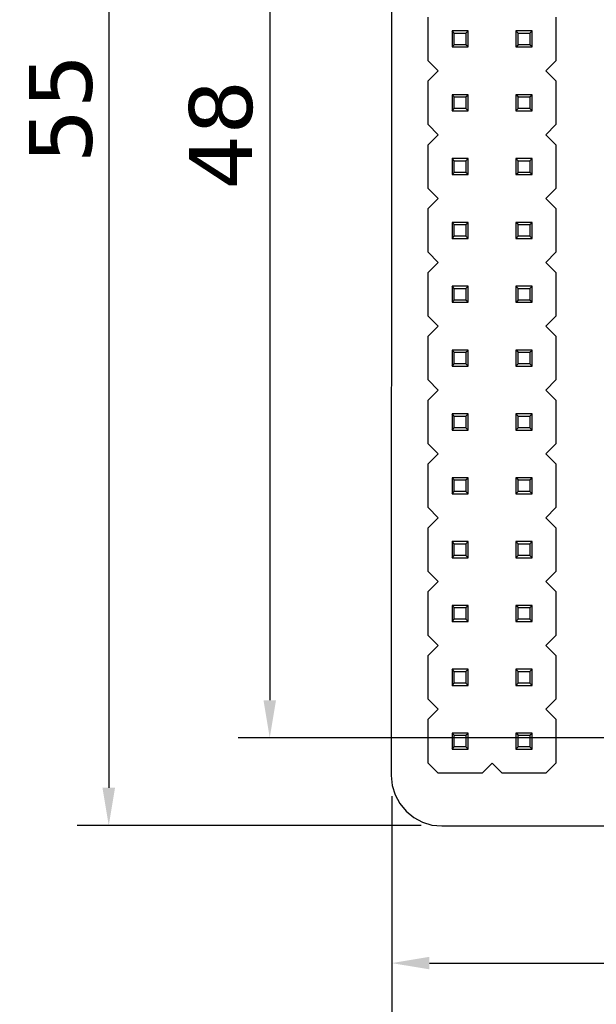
# Model space of a CAD drawing. Header units: millimetres. Extents: x 344 to 479, y 172 to 285.
# Tile 6 of 22: x 344 to 367, y 210 to 249. Entities that reach past the tile are written whole.
import ezdxf

# ---------------------------------------------------------------- set-up
doc = ezdxf.new("R2010")
doc.units = ezdxf.units.MM
doc.header["$LTSCALE"] = 30.734
doc.header["$PDMODE"] = 3
doc.header["$PDSIZE"] = 0.3125
doc.layers.get('0').update_dxf_attribs({"linetype": 'CONTINUOUS'})
doc.layers.get('Defpoints').update_dxf_attribs({"linetype": 'CONTINUOUS'})
doc.layers.add('dim', color=6, linetype='CONTINUOUS', lineweight=9)
doc.styles.add('Verdana', font='verdana.ttf', dxfattribs={"height": 2.5})
doc.dimstyles.new('aaaaaaaa 3.0', dxfattribs={"dimtxt": 2.5, "dimasz": 1.5, "dimexe": 1.25, "dimexo": 0.625, "dimtad": 1, "dimdec": 1, "dimzin": 9, "dimdsep": 46, "dimtxsty": 'Verdana', "dimcen": 0, "dimazin": 0, "dimtfac": 1, "dimtofl": 0, "dimtmove": 0, "dimatfit": 3, "dimfxl": 1, "dimlwd": 25, "dimlwe": 25, "dimarcsym": 0})

# ---------------------------------------------------------------- blocks, each defined once
blk = doc.blocks.new('*D30')
at = {"layer": 'Defpoints', "color": 0}
for p in [(360.904, 272.307), (347.656, 217.312), (360.708, 217.312)]:
    blk.add_point(p, dxfattribs=at)
at = {"layer": 'dim', "color": 0, "lineweight": 25}
for p, q in [((360.279, 272.307), (346.406, 272.307)), ((347.656, 270.807), (347.656, 218.812)), ((360.083, 217.312), (346.406, 217.312))]:
    blk.add_line(p, q, dxfattribs=at)
at = {"layer": 'dim', "color": 0}
for points in [[(347.906, 270.807), (347.406, 270.807), (347.656, 272.307)], [(347.406, 218.812), (347.906, 218.812), (347.656, 217.312)]]:
    blk.add_solid(points, dxfattribs=at)
at = {"layer": 'dim', "color": 0, "insert": (345.755, 245.841), "char_height": 2.5, "attachment_point": 5, "rotation": 90, "style": 'Verdana'}
blk.add_mtext('55', dxfattribs=at)
blk = doc.blocks.new('*D35')
at = {"layer": 'Defpoints', "color": 0}
for p in [(368.104, 268.797), (354.06, 220.797), (368.104, 220.797)]:
    blk.add_point(p, dxfattribs=at)
at = {"layer": 'dim', "color": 0, "lineweight": 25}
for p, q in [((367.479, 268.797), (352.81, 268.797)), ((354.06, 267.297), (354.06, 222.297)), ((367.479, 220.797), (352.81, 220.797))]:
    blk.add_line(p, q, dxfattribs=at)
at = {"layer": 'dim', "color": 0}
for points in [[(354.31, 267.297), (353.81, 267.297), (354.06, 268.797)], [(353.81, 222.297), (354.31, 222.297), (354.06, 220.797)]]:
    blk.add_solid(points, dxfattribs=at)
at = {"layer": 'dim', "color": 0, "insert": (352.128, 244.797), "char_height": 2.5, "attachment_point": 5, "rotation": 90, "style": 'Verdana'}
blk.add_mtext('48', dxfattribs=at)
blk = doc.blocks.new('*D45')
at = {"layer": 'Defpoints', "color": 0}
for p in [(358.913, 219.101), (414.554, 217.097), (414.554, 206.136)]:
    blk.add_point(p, dxfattribs=at)
at = {"layer": 'dim', "color": 0, "lineweight": 25}
for p, q in [((358.913, 218.476), (358.913, 204.886)), ((414.554, 216.472), (414.554, 204.886)), ((360.413, 206.136), (413.054, 206.136))]:
    blk.add_line(p, q, dxfattribs=at)
at = {"layer": 'dim', "color": 0}
for points in [[(360.413, 206.386), (360.413, 205.886), (358.913, 206.136)], [(413.054, 205.886), (413.054, 206.386), (414.554, 206.136)]]:
    blk.add_solid(points, dxfattribs=at)
at = {"layer": 'dim', "color": 0, "insert": (386.734, 208.06), "char_height": 2.5, "attachment_point": 5, "style": 'Verdana'}
blk.add_mtext('55.6', dxfattribs=at)
blk = doc.blocks.new('*D47')
at = {"layer": 'Defpoints', "color": 0}
for p in [(384.204, 220.157), (358.913, 219.101), (384.204, 211.836)]:
    blk.add_point(p, dxfattribs=at)
at = {"layer": 'dim', "color": 0, "lineweight": 25}
for p, q in [((384.204, 219.532), (384.204, 210.586)), ((358.913, 218.476), (358.913, 210.586)), ((360.413, 211.836), (382.704, 211.836))]:
    blk.add_line(p, q, dxfattribs=at)
at = {"layer": 'dim', "color": 0}
for points in [[(360.413, 212.086), (360.413, 211.586), (358.913, 211.836)], [(382.704, 211.586), (382.704, 212.086), (384.204, 211.836)]]:
    blk.add_solid(points, dxfattribs=at)
at = {"layer": 'dim', "color": 0, "insert": (371.559, 213.763), "char_height": 2.5, "attachment_point": 5, "style": 'Verdana'}
blk.add_mtext('25.3', dxfattribs=at)

msp = doc.modelspace()

# ---------------------------------------------------------------- linework, layer by layer
at = {"color": 7, "linetype": 'Continuous'}
for p, q in [((358.904, 270.297), (358.894, 219.297)), ((360.364, 247.737), (360.364, 249.477)), ((365.444, 249.477), (365.444, 247.737)), ((361.314, 248.927), (361.314, 248.287)), ((361.402, 248.839), (361.314, 248.927)), ((361.954, 248.927), (361.314, 248.927)), ((361.402, 248.375), (361.402, 248.839)), ((361.402, 248.839), (361.866, 248.839)), ((361.866, 248.839), (361.954, 248.927)), ((361.866, 248.839), (361.866, 248.375)), ((361.954, 248.287), (361.954, 248.927)), ((363.854, 248.927), (363.854, 248.287)), ((363.942, 248.839), (363.854, 248.927)), ((364.494, 248.927), (363.854, 248.927)), ((363.942, 248.375), (363.942, 248.839)), ((363.942, 248.839), (364.406, 248.839)), ((364.406, 248.839), (364.494, 248.927)), ((364.406, 248.839), (364.406, 248.375)), ((364.494, 248.287), (364.494, 248.927)), ((361.314, 248.287), (361.402, 248.375)), ((361.314, 248.287), (361.954, 248.287)), ((361.866, 248.375), (361.402, 248.375)), ((361.954, 248.287), (361.866, 248.375)), ((363.854, 248.287), (363.942, 248.375)), ((363.854, 248.287), (364.494, 248.287)), ((364.406, 248.375), (363.942, 248.375)), ((364.494, 248.287), (364.406, 248.375)), ((360.764, 247.337), (360.364, 247.737)), ((365.444, 247.737), (365.044, 247.337)), ((360.364, 246.937), (360.764, 247.337)), ((365.044, 247.337), (365.444, 246.937)), ((360.364, 245.197), (360.364, 246.937)), ((365.444, 246.937), (365.444, 245.197)), ((361.314, 246.387), (361.314, 245.747)), ((361.402, 246.299), (361.314, 246.387)), ((361.954, 246.387), (361.314, 246.387)), ((361.402, 245.835), (361.402, 246.299)), ((361.402, 246.299), (361.866, 246.299)), ((361.866, 246.299), (361.954, 246.387)), ((361.866, 246.299), (361.866, 245.835)), ((361.954, 245.747), (361.954, 246.387)), ((363.854, 246.387), (363.854, 245.747)), ((363.942, 246.299), (363.854, 246.387)), ((364.494, 246.387), (363.854, 246.387)), ((363.942, 245.835), (363.942, 246.299)), ((363.942, 246.299), (364.406, 246.299)), ((364.406, 246.299), (364.494, 246.387)), ((364.406, 246.299), (364.406, 245.835)), ((364.494, 245.747), (364.494, 246.387)), ((361.314, 245.747), (361.402, 245.835)), ((361.314, 245.747), (361.954, 245.747)), ((361.866, 245.835), (361.402, 245.835)), ((361.954, 245.747), (361.866, 245.835)), ((363.854, 245.747), (363.942, 245.835)), ((363.854, 245.747), (364.494, 245.747)), ((364.406, 245.835), (363.942, 245.835)), ((364.494, 245.747), (364.406, 245.835)), ((360.764, 244.797), (360.364, 245.197)), ((365.444, 245.197), (365.044, 244.797)), ((360.364, 244.397), (360.764, 244.797)), ((365.044, 244.797), (365.444, 244.397)), ((360.364, 242.657), (360.364, 244.397)), ((365.444, 244.397), (365.444, 242.657)), ((361.314, 243.847), (361.314, 243.207)), ((361.402, 243.759), (361.314, 243.847)), ((361.954, 243.847), (361.314, 243.847)), ((361.402, 243.295), (361.402, 243.759)), ((361.402, 243.759), (361.866, 243.759)), ((361.866, 243.759), (361.954, 243.847)), ((361.866, 243.759), (361.866, 243.295)), ((361.954, 243.207), (361.954, 243.847)), ((363.854, 243.847), (363.854, 243.207)), ((363.942, 243.759), (363.854, 243.847)), ((364.494, 243.847), (363.854, 243.847)), ((363.942, 243.295), (363.942, 243.759)), ((363.942, 243.759), (364.406, 243.759)), ((364.406, 243.759), (364.494, 243.847)), ((364.406, 243.759), (364.406, 243.295)), ((364.494, 243.207), (364.494, 243.847)), ((361.314, 243.207), (361.402, 243.295)), ((361.866, 243.295), (361.402, 243.295)), ((361.954, 243.207), (361.866, 243.295)), ((363.854, 243.207), (363.942, 243.295)), ((364.406, 243.295), (363.942, 243.295)), ((364.494, 243.207), (364.406, 243.295)), ((361.314, 243.207), (361.954, 243.207)), ((363.854, 243.207), (364.494, 243.207)), ((360.764, 242.257), (360.364, 242.657)), ((365.444, 242.657), (365.044, 242.257)), ((360.364, 241.857), (360.764, 242.257)), ((365.044, 242.257), (365.444, 241.857)), ((360.364, 240.117), (360.364, 241.857)), ((365.444, 241.857), (365.444, 240.117)), ((361.314, 241.307), (361.314, 240.667)), ((361.402, 241.219), (361.314, 241.307)), ((361.954, 241.307), (361.314, 241.307)), ((361.402, 240.755), (361.402, 241.219)), ((361.402, 241.219), (361.866, 241.219)), ((361.866, 241.219), (361.954, 241.307)), ((361.866, 241.219), (361.866, 240.755)), ((361.954, 240.667), (361.954, 241.307)), ((363.854, 241.307), (363.854, 240.667)), ((363.942, 241.219), (363.854, 241.307)), ((364.494, 241.307), (363.854, 241.307)), ((363.942, 240.755), (363.942, 241.219)), ((363.942, 241.219), (364.406, 241.219)), ((364.406, 241.219), (364.494, 241.307)), ((364.406, 241.219), (364.406, 240.755)), ((364.494, 240.667), (364.494, 241.307)), ((361.314, 240.667), (361.402, 240.755)), ((361.314, 240.667), (361.954, 240.667)), ((361.866, 240.755), (361.402, 240.755)), ((361.954, 240.667), (361.866, 240.755)), ((363.854, 240.667), (363.942, 240.755)), ((363.854, 240.667), (364.494, 240.667)), ((364.406, 240.755), (363.942, 240.755)), ((364.494, 240.667), (364.406, 240.755)), ((360.764, 239.717), (360.364, 240.117)), ((365.444, 240.117), (365.044, 239.717)), ((360.364, 239.317), (360.764, 239.717)), ((365.044, 239.717), (365.444, 239.317)), ((360.364, 237.577), (360.364, 239.317)), ((365.444, 239.317), (365.444, 237.577)), ((361.314, 238.767), (361.314, 238.127)), ((361.402, 238.679), (361.314, 238.767)), ((361.954, 238.767), (361.314, 238.767)), ((361.402, 238.215), (361.402, 238.679)), ((361.402, 238.679), (361.866, 238.679)), ((361.866, 238.679), (361.954, 238.767)), ((361.866, 238.679), (361.866, 238.215)), ((361.954, 238.127), (361.954, 238.767)), ((363.854, 238.767), (363.854, 238.127)), ((363.942, 238.679), (363.854, 238.767)), ((364.494, 238.767), (363.854, 238.767)), ((363.942, 238.215), (363.942, 238.679)), ((363.942, 238.679), (364.406, 238.679)), ((364.406, 238.679), (364.494, 238.767)), ((364.406, 238.679), (364.406, 238.215)), ((364.494, 238.127), (364.494, 238.767)), ((361.314, 238.127), (361.402, 238.215)), ((361.866, 238.215), (361.402, 238.215)), ((361.954, 238.127), (361.866, 238.215)), ((363.854, 238.127), (363.942, 238.215)), ((364.406, 238.215), (363.942, 238.215)), ((364.494, 238.127), (364.406, 238.215)), ((361.314, 238.127), (361.954, 238.127)), ((363.854, 238.127), (364.494, 238.127)), ((360.764, 237.177), (360.364, 237.577)), ((365.444, 237.577), (365.044, 237.177)), ((360.364, 236.777), (360.764, 237.177)), ((365.044, 237.177), (365.444, 236.777)), ((360.364, 235.037), (360.364, 236.777)), ((365.444, 236.777), (365.444, 235.037)), ((361.314, 236.227), (361.314, 235.587)), ((361.402, 236.139), (361.314, 236.227)), ((361.954, 236.227), (361.314, 236.227)), ((361.402, 235.675), (361.402, 236.139)), ((361.402, 236.139), (361.866, 236.139)), ((361.866, 236.139), (361.954, 236.227)), ((361.866, 236.139), (361.866, 235.675)), ((361.954, 235.587), (361.954, 236.227)), ((363.854, 236.227), (363.854, 235.587)), ((363.942, 236.139), (363.854, 236.227)), ((364.494, 236.227), (363.854, 236.227)), ((363.942, 235.675), (363.942, 236.139)), ((363.942, 236.139), (364.406, 236.139)), ((364.406, 236.139), (364.494, 236.227)), ((364.406, 236.139), (364.406, 235.675)), ((364.494, 235.587), (364.494, 236.227)), ((361.314, 235.587), (361.402, 235.675)), ((361.314, 235.587), (361.954, 235.587)), ((361.866, 235.675), (361.402, 235.675)), ((361.954, 235.587), (361.866, 235.675)), ((363.854, 235.587), (363.942, 235.675)), ((363.854, 235.587), (364.494, 235.587)), ((364.406, 235.675), (363.942, 235.675)), ((364.494, 235.587), (364.406, 235.675)), ((360.764, 234.637), (360.364, 235.037)), ((365.444, 235.037), (365.044, 234.637)), ((360.364, 234.237), (360.764, 234.637)), ((365.044, 234.637), (365.444, 234.237)), ((360.364, 232.497), (360.364, 234.237)), ((365.444, 234.237), (365.444, 232.497)), ((361.314, 233.687), (361.314, 233.047)), ((361.402, 233.599), (361.314, 233.687)), ((361.954, 233.687), (361.314, 233.687)), ((361.402, 233.135), (361.402, 233.599)), ((361.402, 233.599), (361.866, 233.599)), ((361.866, 233.599), (361.954, 233.687)), ((361.866, 233.599), (361.866, 233.135)), ((361.954, 233.047), (361.954, 233.687)), ((363.854, 233.687), (363.854, 233.047)), ((363.942, 233.599), (363.854, 233.687)), ((364.494, 233.687), (363.854, 233.687)), ((363.942, 233.135), (363.942, 233.599)), ((363.942, 233.599), (364.406, 233.599)), ((364.406, 233.599), (364.494, 233.687)), ((364.406, 233.599), (364.406, 233.135)), ((364.494, 233.047), (364.494, 233.687)), ((361.314, 233.047), (361.402, 233.135)), ((361.866, 233.135), (361.402, 233.135)), ((361.954, 233.047), (361.866, 233.135)), ((363.854, 233.047), (363.942, 233.135)), ((364.406, 233.135), (363.942, 233.135)), ((364.494, 233.047), (364.406, 233.135)), ((361.314, 233.047), (361.954, 233.047)), ((363.854, 233.047), (364.494, 233.047)), ((360.764, 232.097), (360.364, 232.497)), ((365.444, 232.497), (365.044, 232.097)), ((360.364, 231.697), (360.764, 232.097)), ((365.044, 232.097), (365.444, 231.697)), ((360.364, 229.957), (360.364, 231.697)), ((365.444, 231.697), (365.444, 229.957)), ((361.314, 231.147), (361.314, 230.507)), ((361.402, 231.059), (361.314, 231.147)), ((361.954, 231.147), (361.314, 231.147)), ((361.866, 231.059), (361.954, 231.147)), ((361.954, 230.507), (361.954, 231.147)), ((363.854, 231.147), (363.854, 230.507)), ((363.942, 231.059), (363.854, 231.147)), ((364.494, 231.147), (363.854, 231.147)), ((364.406, 231.059), (364.494, 231.147)), ((364.494, 230.507), (364.494, 231.147)), ((361.402, 230.595), (361.402, 231.059)), ((361.402, 231.059), (361.866, 231.059)), ((361.866, 231.059), (361.866, 230.595)), ((363.942, 230.595), (363.942, 231.059)), ((363.942, 231.059), (364.406, 231.059)), ((364.406, 231.059), (364.406, 230.595)), ((361.314, 230.507), (361.402, 230.595)), ((361.314, 230.507), (361.954, 230.507)), ((361.866, 230.595), (361.402, 230.595)), ((361.954, 230.507), (361.866, 230.595)), ((363.854, 230.507), (363.942, 230.595)), ((363.854, 230.507), (364.494, 230.507)), ((364.406, 230.595), (363.942, 230.595)), ((364.494, 230.507), (364.406, 230.595)), ((360.764, 229.557), (360.364, 229.957)), ((365.444, 229.957), (365.044, 229.557)), ((360.364, 229.157), (360.764, 229.557)), ((365.044, 229.557), (365.444, 229.157)), ((360.364, 227.417), (360.364, 229.157)), ((365.444, 229.157), (365.444, 227.417)), ((361.314, 228.607), (361.314, 227.967)), ((361.402, 228.519), (361.314, 228.607)), ((361.954, 228.607), (361.314, 228.607)), ((361.402, 228.055), (361.402, 228.519)), ((361.402, 228.519), (361.866, 228.519)), ((361.866, 228.519), (361.954, 228.607)), ((361.866, 228.519), (361.866, 228.055)), ((361.954, 227.967), (361.954, 228.607)), ((363.942, 228.519), (363.854, 228.607)), ((363.854, 228.607), (363.854, 227.967)), ((364.494, 228.607), (363.854, 228.607)), ((363.942, 228.055), (363.942, 228.519)), ((363.942, 228.519), (364.406, 228.519)), ((364.406, 228.519), (364.494, 228.607)), ((364.406, 228.519), (364.406, 228.055)), ((364.494, 227.967), (364.494, 228.607)), ((361.314, 227.967), (361.402, 228.055)), ((361.866, 228.055), (361.402, 228.055)), ((361.954, 227.967), (361.866, 228.055)), ((363.854, 227.967), (363.942, 228.055)), ((364.406, 228.055), (363.942, 228.055)), ((364.494, 227.967), (364.406, 228.055)), ((361.314, 227.967), (361.954, 227.967)), ((363.854, 227.967), (364.494, 227.967)), ((360.764, 227.017), (360.364, 227.417)), ((365.444, 227.417), (365.044, 227.017)), ((360.364, 226.617), (360.764, 227.017)), ((365.044, 227.017), (365.444, 226.617)), ((360.364, 224.877), (360.364, 226.617)), ((365.444, 226.617), (365.444, 224.877)), ((361.402, 225.979), (361.314, 226.067)), ((361.314, 226.067), (361.314, 225.427)), ((361.954, 226.067), (361.314, 226.067)), ((361.866, 225.979), (361.954, 226.067)), ((361.954, 225.427), (361.954, 226.067)), ((363.942, 225.979), (363.854, 226.067)), ((363.854, 226.067), (363.854, 225.427)), ((364.494, 226.067), (363.854, 226.067)), ((364.406, 225.979), (364.494, 226.067)), ((364.494, 225.427), (364.494, 226.067)), ((361.402, 225.515), (361.402, 225.979)), ((361.402, 225.979), (361.866, 225.979)), ((361.866, 225.979), (361.866, 225.515)), ((363.942, 225.515), (363.942, 225.979)), ((363.942, 225.979), (364.406, 225.979)), ((364.406, 225.979), (364.406, 225.515)), ((361.314, 225.427), (361.402, 225.515)), ((361.314, 225.427), (361.954, 225.427)), ((361.866, 225.515), (361.402, 225.515)), ((361.954, 225.427), (361.866, 225.515)), ((363.854, 225.427), (363.942, 225.515)), ((363.854, 225.427), (364.494, 225.427)), ((364.406, 225.515), (363.942, 225.515)), ((364.494, 225.427), (364.406, 225.515)), ((360.764, 224.477), (360.364, 224.877)), ((365.444, 224.877), (365.044, 224.477)), ((360.364, 224.077), (360.764, 224.477)), ((365.044, 224.477), (365.444, 224.077)), ((360.364, 222.337), (360.364, 224.077)), ((365.444, 224.077), (365.444, 222.337)), ((361.402, 223.439), (361.314, 223.527)), ((361.314, 223.527), (361.314, 222.887)), ((361.954, 223.527), (361.314, 223.527)), ((361.402, 222.975), (361.402, 223.439)), ((361.402, 223.439), (361.866, 223.439)), ((361.866, 223.439), (361.954, 223.527)), ((361.866, 223.439), (361.866, 222.975)), ((361.954, 222.887), (361.954, 223.527)), ((363.942, 223.439), (363.854, 223.527)), ((363.854, 223.527), (363.854, 222.887)), ((364.494, 223.527), (363.854, 223.527)), ((363.942, 222.975), (363.942, 223.439)), ((363.942, 223.439), (364.406, 223.439)), ((364.406, 223.439), (364.494, 223.527)), ((364.406, 223.439), (364.406, 222.975)), ((364.494, 222.887), (364.494, 223.527)), ((361.314, 222.887), (361.402, 222.975)), ((361.866, 222.975), (361.402, 222.975)), ((361.954, 222.887), (361.866, 222.975)), ((363.854, 222.887), (363.942, 222.975)), ((364.406, 222.975), (363.942, 222.975)), ((364.494, 222.887), (364.406, 222.975)), ((361.314, 222.887), (361.954, 222.887)), ((363.854, 222.887), (364.494, 222.887)), ((360.764, 221.937), (360.364, 222.337)), ((365.444, 222.337), (365.044, 221.937)), ((360.364, 221.537), (360.764, 221.937)), ((365.044, 221.937), (365.444, 221.537)), ((360.364, 219.797), (360.364, 221.537)), ((365.444, 221.537), (365.444, 219.797)), ((361.402, 220.899), (361.314, 220.987)), ((361.314, 220.987), (361.314, 220.347)), ((361.954, 220.987), (361.314, 220.987)), ((361.866, 220.899), (361.954, 220.987)), ((361.954, 220.347), (361.954, 220.987)), ((363.942, 220.899), (363.854, 220.987)), ((363.854, 220.987), (363.854, 220.347)), ((364.494, 220.987), (363.854, 220.987)), ((364.406, 220.899), (364.494, 220.987)), ((364.494, 220.347), (364.494, 220.987)), ((361.402, 220.435), (361.402, 220.899)), ((361.402, 220.899), (361.866, 220.899)), ((361.866, 220.899), (361.866, 220.435)), ((363.942, 220.435), (363.942, 220.899)), ((363.942, 220.899), (364.406, 220.899)), ((364.406, 220.899), (364.406, 220.435)), ((361.314, 220.347), (361.402, 220.435)), ((361.314, 220.347), (361.954, 220.347)), ((361.866, 220.435), (361.402, 220.435)), ((361.954, 220.347), (361.866, 220.435)), ((363.854, 220.347), (363.942, 220.435)), ((363.854, 220.347), (364.494, 220.347)), ((364.406, 220.435), (363.942, 220.435)), ((364.494, 220.347), (364.406, 220.435)), ((360.764, 219.397), (360.364, 219.797)), ((362.904, 219.797), (362.504, 219.397)), ((363.304, 219.397), (362.904, 219.797)), ((365.444, 219.797), (365.044, 219.397)), ((362.504, 219.397), (360.764, 219.397)), ((365.044, 219.397), (363.304, 219.397)), ((358.894, 219.297), (358.933, 218.905)), ((358.933, 218.905), (359.047, 218.528)), ((359.047, 218.528), (359.233, 218.181)), ((359.233, 218.181), (359.483, 217.876)), ((359.483, 217.876), (359.787, 217.626)), ((359.787, 217.626), (360.135, 217.441)), ((360.135, 217.441), (360.512, 217.326)), ((360.512, 217.326), (360.904, 217.297)), ((360.904, 217.297), (413.554, 217.289))]:
    msp.add_line(p, q, dxfattribs=at)

# ---------------------------------------------------------------- dimensions: what is measured, and where the dimension line sits
at = {"layer": 'dim'}
dim = msp.add_linear_dim(base=(347.656, 217.312), p1=(360.904, 272.307), p2=(360.708, 217.312), angle=90, dimstyle='aaaaaaaa 3.0', dxfattribs=at)
dim.commit()
dim.dimension.update_dxf_attribs({"geometry": '*D30', "text_midpoint": (347.656, 245.841), "dimtype": 160})
dim = msp.add_linear_dim(base=(354.06, 220.797), p1=(368.104, 268.797), p2=(368.104, 220.797), angle=90, dimstyle='aaaaaaaa 3.0', dxfattribs=at)
dim.commit()
dim.dimension.update_dxf_attribs({"geometry": '*D35', "text_midpoint": (352.128, 244.797)})
dim = msp.add_linear_dim(base=(384.204, 211.836), p1=(358.913, 219.101), p2=(384.204, 220.157), dimstyle='aaaaaaaa 3.0', dxfattribs=at)
dim.commit()
dim.dimension.update_dxf_attribs({"geometry": '*D47', "text_midpoint": (371.559, 213.763)})
dim = msp.add_linear_dim(base=(414.554, 206.136), p1=(358.913, 219.101), p2=(414.554, 217.097), dimstyle='aaaaaaaa 3.0', dxfattribs=at)
dim.commit()
dim.dimension.update_dxf_attribs({"geometry": '*D45', "text_midpoint": (386.734, 206.136), "dimtype": 160})

doc.saveas('drawing.dxf')
